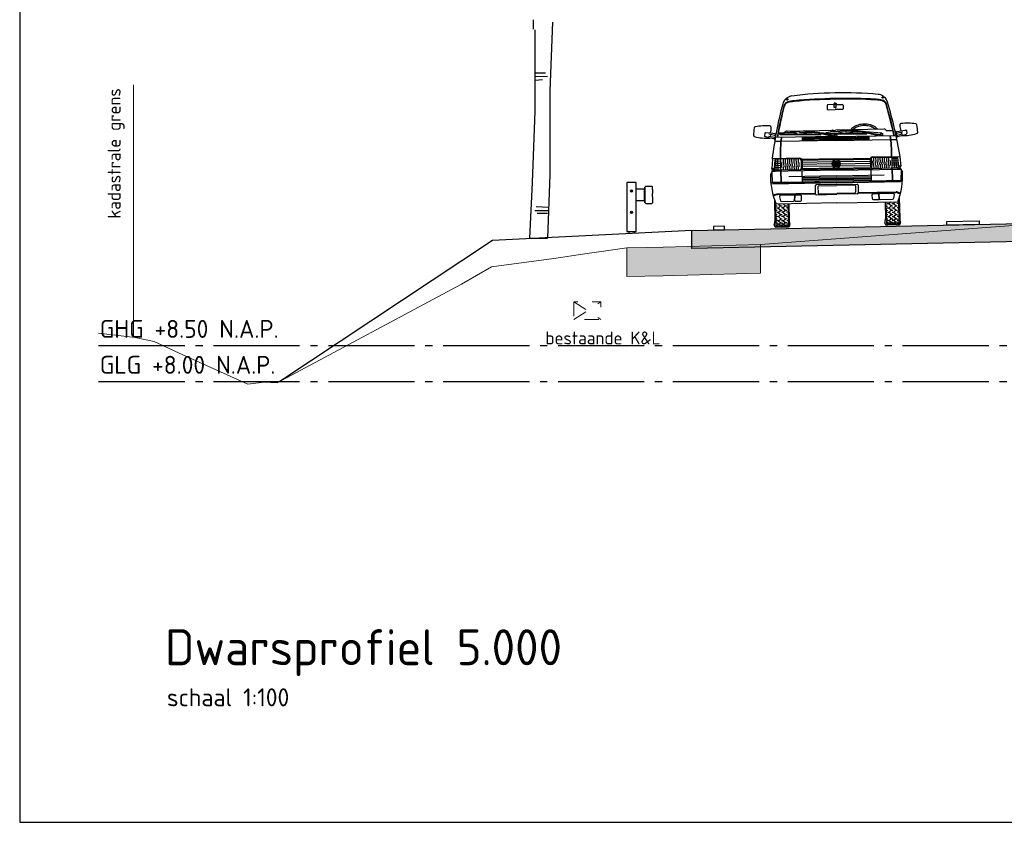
# Model space of a CAD drawing. Header units: metres. Extents: x 180716 to 180809, y 418548 to 418668.
# Tile 1 of 148: x 180716 to 180730, y 418548 to 418559. Entities that reach past the tile are written whole.
import ezdxf

# ---------------------------------------------------------------- set-up
doc = ezdxf.new("R2010")
doc.units = ezdxf.units.M
doc.linetypes.add('AL-NAP_LIJN', pattern=[15.25, 12, -1.5, 0.25, -1.5])
doc.linetypes.add('NLCS-HIDDEN', pattern=[4, 2, -2])
doc.layers.get('0').update_dxf_attribs({"color": 30, "lineweight": 0})
doc.layers.get('Defpoints').update_dxf_attribs({"lineweight": 0})
for name, color, linetype, lineweight in [('B-WE-GW-BERM-GD', 253, 'Continuous', 0), ('B-WE-GW-WATERGANG-GD', 253, 'Continuous', 0), ('B-WE-KG-GRENS_PERCEEL-SD', 253, 'Continuous', 0), ('B-WE-KL-STROOK-GD', 8, 'NLCS-HIDDEN', 18), ('B-WE-VH-M', 253, 'Continuous', 0), ('B-WE-VH-VERHARDING_ASFALT-GD', 253, 'Continuous', 0), ('N-WE-BV-GELEIDECONSTRUCTIE-GD', 210, 'Continuous', 30), ('N-WE-GR-BOOM-SD', 90, 'Continuous', 25), ('N-WE-GW-BERM-GD', 90, 'Continuous', 30), ('N-WE-VH-M', 7, 'Continuous', 18), ('N-WE-VH-VERHARDING_ASFALT-GD', 210, 'Continuous', 30), ('N-WE-VW-MARKERING-GD', 7, 'Continuous', 30), ('N-WE-WH-WATERPEIL_WINTERPEIL-GD', 150, 'AL-NAP_LIJN', 25), ('N-WE-WH-WATERPEIL_ZOMERPEIL-GD', 150, 'AL-NAP_LIJN', 25), ('X-XX-AL-AANKLEDING-SD', 6, 'Continuous', 25), ('X-XX-AL-AANKLEDING-T25', 7, 'Continuous', 25), ('X-XX-AL-AANKLEDING-T50', 7, 'Continuous', 30), ('X-XX-AL-PRINCIPEPROFIEL-T18', 1, 'Continuous', 18), ('X-XX-AL-PRINCIPEPROFIEL-T25', 6, 'Continuous', 25)]:
    doc.layers.add(name, color=color, linetype=linetype, lineweight=lineweight)
doc.layers.add('B-WE-VH-VERHARDING_ASFALT-AD', color=253, linetype='Continuous', lineweight=0, transparency=0.5)
doc.layers.add('N-WE-VH-VERHARDING_ASFALT-AD', color=212, linetype='Continuous', lineweight=18, transparency=0.3)
doc.layers.add('X-XX-AL-HULPLIJN-GD', color=155, linetype='Continuous', lineweight=25, plot=False)
doc.styles.add('NLCS-ISO-M100-T18', font='NLCS-ISO.ttf', dxfattribs={"height": 0.18})
doc.styles.add('NLCS-ISO-M100-T25', font='NLCS-ISO.ttf', dxfattribs={"height": 0.25})
doc.styles.add('NLCS-ISO-M100-T50', font='NLCS-ISO.ttf', dxfattribs={"height": 0.5})
doc.styles.get("Standard").update_dxf_attribs({"font": 'arial.ttf'})
doc.linetypes.add('KG-KADASTRAAL', pattern='A,5.5,-2,["K",Standard,S=1.8,R=0,X=0,Y=-0.9],-2,5.5,-2,[5,NLCS.shx,S=0.75,R=0,X=0,Y=0],-2', length=19)
doc.dimstyles.new('NLCS-M100-T18-PIJL_L2_H1', dxfattribs={"dimscale": 0.1, "dimtxt": 2.5, "dimasz": 1.8, "dimexe": 2, "dimexo": 2, "dimgap": 0.7, "dimtad": 1, "dimzin": 0, "dimdsep": 46, "dimtxsty": 'NLCS-ISO-M100-T18', "dimcen": 0, "dimdle": 2, "dimclrd": 256, "dimclre": 256, "dimclrt": 1, "dimadec": 1, "dimazin": 0, "dimtfac": 1, "dimtdec": 3, "dimtofl": 0, "dimtmove": 0, "dimatfit": 3, "dimfxl": 2, "dimfxlon": 1, "dimtfillclr": 256, "dimtolj": 1, "dimtzin": 0, "dimlwd": -1, "dimlwe": -1, "dimarcsym": 0})

# ---------------------------------------------------------------- blocks, each defined once
blk = doc.blocks.new('SKG-GRENS_PERCEEL-D')
at = {"linetype": 'KG-KADASTRAAL', "ltscale": 0.15, "flags": 128}
blk.add_lwpolyline([(0, 0), (0, 3.512)], dxfattribs=at)
blk = doc.blocks.new('*D29')
at = {"layer": 'Defpoints', "color": 0, "transparency": 16777216}
for p in [(180736.52, 418559.42), (180725.52, 418556.148), (180736.52, 418556.148)]:
    blk.add_point(p, dxfattribs=at)
at = {"layer": 'N-WE-VH-M', "transparency": 16777216}
for p, q in [((180725.52, 418559.32), (180725.52, 418559.52)), ((180736.52, 418559.32), (180736.52, 418559.52)), ((180725.7, 418559.42), (180736.34, 418559.42))]:
    blk.add_line(p, q, dxfattribs=at)
for points in [[(180725.7, 418559.45), (180725.7, 418559.39), (180725.52, 418559.42)], [(180736.34, 418559.45), (180736.34, 418559.39), (180736.52, 418559.42)]]:
    blk.add_solid(points, dxfattribs=at)
at = {"layer": 'N-WE-VH-M', "color": 1, "transparency": 16777216, "insert": (180731.02, 418559.58), "char_height": 0.18, "attachment_point": 5, "style": 'NLCS-ISO-M100-T18'}
blk.add_mtext('\\A1;11.00', dxfattribs=at)
blk = doc.blocks.new('EURORAIL - Hout type N2-01 3m')
for p, q in [((-0.356, 0.7), (-0.356, 0.02)), ((-0.228, 0.7), (-0.356, 0.7)), ((-0.228, 0.02), (-0.228, 0.7)), ((-0.228, 0.615), (-0.107, 0.615)), ((-0.111, 0.566), (-0.111, 0.615)), ((-0.111, 0.494), (-0.111, 0.566)), ((-0.107, 0.425), (-0.107, 0.635)), ((-0.107, 0.635), (-0.1, 0.635)), ((-0.103, 0.425), (-0.103, 0.635)), ((-0.1, 0.642), (-0.092, 0.65)), ((-0.1, 0.418), (-0.1, 0.642)), ((-0.092, 0.65), (-0.008, 0.65)), ((-0.008, 0.65), (0, 0.642)), ((0, 0.605), (0, 0.642)), ((0, 0.505), (0, 0.555)), ((-0.107, 0.445), (-0.228, 0.445)), ((-0.111, 0.445), (-0.111, 0.494)), ((-0.107, 0.425), (-0.1, 0.425)), ((-0.1, 0.418), (-0.092, 0.41)), ((0, 0.418), (-0.008, 0.41)), ((0, 0.455), (0, 0.418)), ((-0.092, 0.41), (-0.008, 0.41)), ((-0.356, 0.02), (-0.228, 0.02)), ((-0.327, 0.02), (-0.327, 0)), ((-0.257, 0.02), (-0.257, 0))]:
    blk.add_line(p, q)
for points in [[(0, 0.605), (0, 0.605), (0, 0.555), (0, 0.555)], [(0, 0.505), (0, 0.505), (0, 0.455), (0, 0.455)]]:
    blk.add_lwpolyline(points)
for centre, radius in [((-0.292, 0.585), 0.016), ((-0.292, 0.585), 0.0055), ((-0.292, 0.285), 0.016), ((-0.292, 0.285), 0.0055)]:
    blk.add_circle(centre, radius)
blk = doc.blocks.new('SAL-AANKLEDING_BUSJE1_VOORAANZICHT-D')
for p, q in [((-0.675, 1.792), (-0.649, 1.774)), ((0.675, 1.792), (0.649, 1.774)), ((-0.687, 1.782), (-0.661, 1.764)), ((-0.11, 1.68), (-0.11, 1.63)), ((-0.014, 1.69), (-0.1, 1.69)), ((-0.012, 1.65), (-0.015, 1.7)), ((0, 1.65), (-0.012, 1.65)), ((0, 1.65), (0.012, 1.65)), ((0.012, 1.65), (0.015, 1.7)), ((0.014, 1.69), (0.1, 1.69)), ((0.11, 1.68), (0.11, 1.63)), ((0.687, 1.782), (0.661, 1.764)), ((-0.1, 1.62), (0, 1.62)), ((0.1, 1.62), (0, 1.62)), ((-0.985, 1.309), (-0.993, 1.274)), ((-0.92, 1.242), (-0.986, 1.262)), ((-0.906, 1.31), (-0.975, 1.317)), ((-0.852, 1.248), (-0.936, 1.265)), ((-0.846, 1.277), (-0.93, 1.295)), ((-0.856, 1.228), (-0.92, 1.242)), ((-0.908, 1.29), (-0.915, 1.261)), ((-0.842, 1.297), (-0.906, 1.31)), ((-0.852, 1.248), (-0.856, 1.228)), ((-0.852, 1.248), (-0.839, 1.256)), ((-0.842, 1.297), (-0.846, 1.277)), ((-0.846, 1.277), (-0.838, 1.264)), ((-0.842, 1.297), (-0.829, 1.305)), ((0, 1.246), (-0.842, 1.246)), ((-0.799, 1.31), (-0.718, 1.31)), ((-0.777, 1.287), (-0.776, 1.297)), ((-0.777, 1.287), (-0.208, 1.273)), ((-0.776, 1.293), (-0.536, 1.287)), ((-0.693, 1.329), (-0.718, 1.31)), ((-0.675, 1.335), (0, 1.335)), ((-0.536, 1.286), (-0.536, 1.291)), ((-0.536, 1.291), (-0.448, 1.289)), ((-0.503, 1.329), (-0.504, 1.312)), ((-0.504, 1.312), (-0.422, 1.308)), ((-0.421, 1.325), (-0.503, 1.329)), ((-0.465, 1.19), (-0.465, 1.246)), ((-0.448, 1.284), (-0.448, 1.289)), ((-0.448, 1.284), (-0.208, 1.278)), ((-0.422, 1.308), (-0.421, 1.325)), ((-0.325, 1.307), (-0.422, 1.313)), ((-0.324, 1.317), (-0.421, 1.323)), ((-0.352, 1.306), (-0.391, 1.308)), ((-0.33, 1.301), (-0.331, 1.296)), ((-0.223, 1.292), (-0.325, 1.307)), ((-0.222, 1.302), (-0.324, 1.317)), ((-0.044, 1.246), (-0.224, 1.29)), ((-0.222, 1.302), (-0.223, 1.292)), ((-0.003, 1.251), (-0.223, 1.292)), ((0.001, 1.279), (-0.222, 1.302)), ((-0.208, 1.273), (-0.208, 1.283)), ((-0.137, 1.287), (-0.136, 1.297)), ((-0.137, 1.287), (0.432, 1.273)), ((-0.136, 1.293), (-0.136, 1.297)), ((-0.136, 1.293), (0.104, 1.287)), ((-0.053, 1.329), (-0.078, 1.31)), ((0.675, 1.335), (0, 1.335)), ((0, 1.246), (0.842, 1.246)), ((0.014, 1.262), (0.01, 1.246)), ((0.104, 1.286), (0.104, 1.291)), ((0.104, 1.291), (0.192, 1.289)), ((0.137, 1.329), (0.136, 1.312)), ((0.136, 1.312), (0.218, 1.308)), ((0.219, 1.325), (0.137, 1.329)), ((0.192, 1.284), (0.192, 1.289)), ((0.192, 1.284), (0.432, 1.278)), ((0.218, 1.308), (0.219, 1.325)), ((0.315, 1.307), (0.218, 1.313)), ((0.316, 1.317), (0.219, 1.323)), ((0.288, 1.306), (0.249, 1.308)), ((0.31, 1.301), (0.309, 1.296)), ((0.417, 1.292), (0.315, 1.307)), ((0.418, 1.302), (0.316, 1.317)), ((0.596, 1.246), (0.416, 1.29)), ((0.418, 1.302), (0.417, 1.292)), ((0.637, 1.251), (0.417, 1.292)), ((0.641, 1.279), (0.418, 1.302)), ((0.432, 1.273), (0.432, 1.283)), ((0.465, 1.19), (0.465, 1.246)), ((0.504, 1.293), (0.504, 1.297)), ((0.654, 1.262), (0.65, 1.246)), ((0.693, 1.329), (0.718, 1.31)), ((0.799, 1.31), (0.718, 1.31)), ((0.842, 1.297), (0.829, 1.305)), ((0.846, 1.277), (0.838, 1.264)), ((0.852, 1.248), (0.839, 1.256)), ((0.842, 1.297), (0.906, 1.31)), ((0.842, 1.297), (0.846, 1.277)), ((0.846, 1.277), (0.93, 1.295)), ((0.852, 1.248), (0.936, 1.265)), ((0.852, 1.248), (0.856, 1.228)), ((0.856, 1.228), (0.92, 1.242)), ((0.906, 1.31), (0.975, 1.317)), ((0.908, 1.29), (0.915, 1.261)), ((0.92, 1.242), (0.986, 1.262)), ((0.985, 1.309), (0.993, 1.274)), ((-0.856, 1.228), (-0.848, 1.216)), ((-0.768, 1.19), (-0.852, 1.19)), ((0, 1.19), (-0.763, 1.19)), ((-0.314, 1.218), (-0.465, 1.218)), ((0, 1.204), (-0.465, 1.204)), ((-0.314, 1.232), (-0.447, 1.232)), ((-0.314, 1.234), (-0.314, 1.218)), ((-0.314, 1.234), (-0.304, 1.234)), ((-0.304, 1.234), (-0.304, 1.218)), ((0, 1.232), (-0.304, 1.232)), ((0, 1.218), (-0.304, 1.218)), ((0, 1.232), (0.304, 1.232)), ((0, 1.218), (0.304, 1.218)), ((0, 1.204), (0.465, 1.204)), ((0, 1.19), (0.763, 1.19)), ((0.314, 1.234), (0.304, 1.234)), ((0.304, 1.234), (0.304, 1.218)), ((0.314, 1.234), (0.314, 1.218)), ((0.314, 1.232), (0.447, 1.232)), ((0.314, 1.218), (0.465, 1.218)), ((0.768, 1.19), (0.852, 1.19)), ((0.856, 1.228), (0.848, 1.216)), ((-0.887, 0.948), (-0.897, 0.816)), ((-0.505, 0.953), (-0.891, 0.953)), ((-0.891, 0.953), (-0.887, 0.948)), ((-0.856, 0.935), (-0.866, 0.816)), ((-0.865, 0.83), (-0.775, 0.83)), ((-0.862, 0.86), (-0.775, 0.86)), ((-0.86, 0.89), (-0.775, 0.89)), ((-0.858, 0.92), (-0.775, 0.92)), ((-0.846, 0.953), (-0.847, 0.944)), ((-0.78, 0.944), (-0.846, 0.944)), ((-0.838, 0.793), (-0.838, 0.944)), ((-0.81, 0.793), (-0.81, 0.944)), ((-0.775, 0.939), (-0.775, 0.903)), ((-0.775, 0.903), (-0.775, 0.825)), ((-0.775, 0.825), (-0.775, 0.798)), ((-0.505, 0.944), (-0.77, 0.944)), ((-0.758, 0.828), (-0.758, 0.898)), ((-0.735, 0.892), (-0.735, 0.944)), ((-0.735, 0.793), (-0.735, 0.833)), ((-0.728, 0.834), (-0.728, 0.89)), ((-0.705, 0.884), (-0.705, 0.944)), ((-0.705, 0.793), (-0.705, 0.839)), ((-0.698, 0.84), (-0.698, 0.882)), ((-0.675, 0.876), (-0.675, 0.944)), ((-0.675, 0.793), (-0.675, 0.844)), ((-0.668, 0.846), (-0.668, 0.874)), ((-0.645, 0.871), (-0.645, 0.944)), ((-0.645, 0.793), (-0.645, 0.848)), ((-0.638, 0.848), (-0.638, 0.871)), ((-0.615, 0.872), (-0.615, 0.944)), ((-0.615, 0.793), (-0.615, 0.847)), ((-0.608, 0.846), (-0.608, 0.874)), ((-0.585, 0.879), (-0.585, 0.944)), ((-0.585, 0.793), (-0.585, 0.842)), ((-0.578, 0.841), (-0.578, 0.881)), ((-0.555, 0.886), (-0.555, 0.944)), ((-0.555, 0.793), (-0.555, 0.837)), ((-0.547, 0.836), (-0.547, 0.888)), ((-0.525, 0.893), (-0.525, 0.944)), ((-0.525, 0.793), (-0.525, 0.832)), ((-0.517, 0.831), (-0.517, 0.894)), ((-0.49, 0.929), (-0.49, 0.901)), ((-0.49, 0.901), (-0.49, 0.826)), ((-0.49, 0.826), (-0.49, 0.808)), ((0, 0.935), (-0.475, 0.935)), ((-0.475, 0.923), (-0.475, 0.805)), ((-0.021, 0.92), (-0.475, 0.92)), ((-0.051, 0.895), (-0.475, 0.895)), ((-0.059, 0.865), (-0.475, 0.865)), ((-0.051, 0.835), (-0.475, 0.835)), ((-0.016, 0.83), (-0.037, 0.877)), ((-0.013, 0.846), (-0.031, 0.887)), ((-0.006, 0.867), (-0.02, 0.898)), ((-0.013, 0.846), (-0.006, 0.863)), ((0, 0.875), (-0.012, 0.902)), ((-0.011, 0.828), (0, 0.853)), ((-0.006, 0.867), (0.006, 0.867)), ((-0.006, 0.863), (0.006, 0.863)), ((0, 0.935), (0.475, 0.935)), ((0, 0.875), (0.012, 0.902)), ((0.011, 0.828), (0, 0.853)), ((0.006, 0.867), (0.02, 0.898)), ((0.013, 0.846), (0.006, 0.863)), ((0.013, 0.846), (0.031, 0.887)), ((0.016, 0.83), (0.037, 0.877)), ((0.021, 0.92), (0.475, 0.92)), ((0.051, 0.895), (0.475, 0.895)), ((0.051, 0.835), (0.475, 0.835)), ((0.059, 0.865), (0.475, 0.865)), ((0.475, 0.923), (0.475, 0.805)), ((0.49, 0.929), (0.49, 0.901)), ((0.49, 0.901), (0.49, 0.826)), ((0.49, 0.826), (0.49, 0.808)), ((0.505, 0.953), (0.891, 0.953)), ((0.505, 0.944), (0.77, 0.944)), ((0.517, 0.831), (0.517, 0.894)), ((0.525, 0.893), (0.525, 0.944)), ((0.525, 0.793), (0.525, 0.832)), ((0.547, 0.836), (0.547, 0.888)), ((0.555, 0.886), (0.555, 0.944)), ((0.555, 0.793), (0.555, 0.837)), ((0.577, 0.841), (0.577, 0.881)), ((0.585, 0.879), (0.585, 0.944)), ((0.585, 0.793), (0.585, 0.842)), ((0.607, 0.846), (0.607, 0.874)), ((0.615, 0.872), (0.615, 0.944)), ((0.615, 0.793), (0.615, 0.847)), ((0.637, 0.848), (0.637, 0.871)), ((0.645, 0.871), (0.645, 0.944)), ((0.645, 0.793), (0.645, 0.848)), ((0.667, 0.846), (0.667, 0.874)), ((0.675, 0.876), (0.675, 0.944)), ((0.675, 0.793), (0.675, 0.844)), ((0.697, 0.84), (0.697, 0.882)), ((0.705, 0.884), (0.705, 0.944)), ((0.705, 0.793), (0.705, 0.839)), ((0.727, 0.834), (0.727, 0.89)), ((0.735, 0.892), (0.735, 0.944)), ((0.735, 0.793), (0.735, 0.833)), ((0.757, 0.828), (0.757, 0.898)), ((0.775, 0.939), (0.775, 0.903)), ((0.858, 0.92), (0.775, 0.92)), ((0.775, 0.903), (0.775, 0.825)), ((0.86, 0.89), (0.775, 0.89)), ((0.862, 0.86), (0.775, 0.86)), ((0.865, 0.83), (0.775, 0.83)), ((0.775, 0.825), (0.775, 0.798)), ((0.78, 0.944), (0.846, 0.944)), ((0.81, 0.793), (0.81, 0.944)), ((0.838, 0.793), (0.838, 0.944)), ((0.846, 0.953), (0.847, 0.944)), ((0.856, 0.935), (0.866, 0.816)), ((0.891, 0.953), (0.887, 0.948)), ((0.887, 0.948), (0.897, 0.816)), ((-0.901, 0.761), (-0.92, 0.739)), ((-0.901, 0.776), (-0.887, 0.793)), ((0, 0.776), (-0.901, 0.776)), ((-0.901, 0.776), (-0.896, 0.611)), ((-0.853, 0.776), (-0.901, 0.776)), ((-0.897, 0.816), (-0.866, 0.816)), ((-0.887, 0.793), (-0.897, 0.816)), ((-0.856, 0.793), (-0.887, 0.793)), ((-0.856, 0.793), (-0.866, 0.816)), ((-0.78, 0.793), (-0.856, 0.793)), ((-0.778, 0.793), (-0.778, 0.621)), ((-0.773, 0.793), (-0.773, 0.621)), ((-0.505, 0.793), (-0.77, 0.793)), ((0, 0.698), (-0.665, 0.698)), ((0, 0.793), (-0.505, 0.793)), ((-0.481, 0.776), (-0.481, 0.611)), ((0, 0.805), (-0.475, 0.805)), ((0, 0.805), (0.475, 0.805)), ((0, 0.793), (0.505, 0.793)), ((0, 0.776), (0.901, 0.776)), ((0, 0.698), (0.665, 0.698)), ((0.481, 0.776), (0.481, 0.611)), ((0.505, 0.793), (0.77, 0.793)), ((0.773, 0.793), (0.773, 0.621)), ((0.778, 0.793), (0.778, 0.621)), ((0.78, 0.793), (0.856, 0.793)), ((0.853, 0.776), (0.901, 0.776)), ((0.856, 0.793), (0.866, 0.816)), ((0.856, 0.793), (0.887, 0.793)), ((0.897, 0.816), (0.866, 0.816)), ((0.887, 0.793), (0.897, 0.816)), ((0.901, 0.776), (0.887, 0.793)), ((0.901, 0.776), (0.896, 0.611)), ((0.901, 0.761), (0.92, 0.739)), ((0, 0.611), (-0.906, 0.611)), ((-0.481, 0.621), (-0.896, 0.621)), ((0, 0.601), (-0.891, 0.601)), ((0, 0.68), (-0.481, 0.68)), ((0, 0.663), (-0.481, 0.663)), ((0, 0.646), (-0.481, 0.646)), ((0, 0.629), (-0.481, 0.629)), ((-0.3, 0.561), (-0.3, 0.456)), ((0, 0.576), (-0.285, 0.576)), ((-0.261, 0.554), (-0.261, 0.464)), ((-0.251, 0.564), (0, 0.564)), ((0, 0.68), (0.481, 0.68)), ((0, 0.663), (0.481, 0.663)), ((0, 0.646), (0.481, 0.646)), ((0, 0.629), (0.481, 0.629)), ((0, 0.611), (0.906, 0.611)), ((0, 0.601), (0.891, 0.601)), ((0, 0.576), (0.285, 0.576)), ((0.251, 0.564), (0, 0.564)), ((0.261, 0.554), (0.261, 0.464)), ((0.3, 0.561), (0.3, 0.456)), ((0.481, 0.621), (0.896, 0.621)), ((-0.842, 0.458), (-0.883, 0.447)), ((-0.84, 0.448), (-0.88, 0.437)), ((-0.3, 0.46), (-0.829, 0.46)), ((-0.299, 0.45), (-0.827, 0.45)), ((-0.285, 0.441), (0, 0.441)), ((-0.251, 0.454), (0, 0.454)), ((0.251, 0.454), (0, 0.454)), ((0.285, 0.441), (0, 0.441)), ((0.299, 0.45), (0.827, 0.45)), ((0.3, 0.46), (0.829, 0.46)), ((0.84, 0.448), (0.88, 0.437)), ((0.842, 0.458), (0.883, 0.447)), ((-0.87, 0.384), (-0.87, 0.085)), ((-0.858, 0.347), (-0.858, 0)), ((-0.855, 0.295), (-0.835, 0.295)), ((0, 0.321), (-0.847, 0.321)), ((-0.82, 0.265), (-0.785, 0.295)), ((-0.815, 0.321), (-0.785, 0.295)), ((-0.785, 0.295), (-0.765, 0.295)), ((-0.755, 0.265), (-0.72, 0.295)), ((-0.75, 0.321), (-0.72, 0.295)), ((-0.72, 0.295), (-0.7, 0.295)), ((-0.683, 0.321), (-0.683, 0)), ((-0.67, 0.321), (-0.67, 0.085)), ((0, 0.321), (0.847, 0.321)), ((0.67, 0.321), (0.67, 0.085)), ((0.682, 0.321), (0.682, 0)), ((0.72, 0.295), (0.7, 0.295)), ((0.75, 0.321), (0.72, 0.295)), ((0.755, 0.265), (0.72, 0.295)), ((0.785, 0.295), (0.765, 0.295)), ((0.815, 0.321), (0.785, 0.295)), ((0.82, 0.265), (0.785, 0.295)), ((0.855, 0.295), (0.835, 0.295)), ((0.858, 0.347), (0.858, 0)), ((0.87, 0.384), (0.87, 0.085)), ((-0.855, 0.235), (-0.835, 0.235)), ((-0.855, 0.175), (-0.835, 0.175)), ((-0.82, 0.265), (-0.84, 0.265)), ((-0.82, 0.205), (-0.84, 0.205)), ((-0.82, 0.145), (-0.84, 0.145)), ((-0.82, 0.265), (-0.785, 0.235)), ((-0.82, 0.205), (-0.785, 0.235)), ((-0.82, 0.205), (-0.785, 0.175)), ((-0.82, 0.145), (-0.785, 0.175)), ((-0.82, 0.145), (-0.785, 0.115)), ((-0.785, 0.235), (-0.765, 0.235)), ((-0.785, 0.175), (-0.765, 0.175)), ((-0.755, 0.265), (-0.775, 0.265)), ((-0.755, 0.205), (-0.775, 0.205)), ((-0.755, 0.145), (-0.775, 0.145)), ((-0.755, 0.265), (-0.72, 0.235)), ((-0.755, 0.205), (-0.72, 0.235)), ((-0.755, 0.205), (-0.72, 0.175)), ((-0.755, 0.145), (-0.72, 0.175)), ((-0.755, 0.145), (-0.72, 0.115)), ((-0.72, 0.235), (-0.7, 0.235)), ((-0.72, 0.175), (-0.7, 0.175)), ((-0.685, 0.265), (-0.705, 0.265)), ((-0.685, 0.205), (-0.705, 0.205)), ((-0.685, 0.145), (-0.705, 0.145)), ((0.685, 0.265), (0.705, 0.265)), ((0.685, 0.205), (0.705, 0.205)), ((0.685, 0.145), (0.705, 0.145)), ((0.72, 0.235), (0.7, 0.235)), ((0.72, 0.175), (0.7, 0.175)), ((0.755, 0.265), (0.72, 0.235)), ((0.755, 0.205), (0.72, 0.235)), ((0.755, 0.205), (0.72, 0.175)), ((0.755, 0.145), (0.72, 0.175)), ((0.755, 0.145), (0.72, 0.115)), ((0.755, 0.265), (0.775, 0.265)), ((0.755, 0.205), (0.775, 0.205)), ((0.755, 0.145), (0.775, 0.145)), ((0.785, 0.235), (0.765, 0.235)), ((0.785, 0.175), (0.765, 0.175)), ((0.82, 0.265), (0.785, 0.235)), ((0.82, 0.205), (0.785, 0.235)), ((0.82, 0.205), (0.785, 0.175)), ((0.82, 0.145), (0.785, 0.175)), ((0.82, 0.145), (0.785, 0.115)), ((0.82, 0.265), (0.84, 0.265)), ((0.82, 0.205), (0.84, 0.205)), ((0.82, 0.145), (0.84, 0.145)), ((0.855, 0.235), (0.835, 0.235)), ((0.855, 0.175), (0.835, 0.175)), ((-0.858, 0), (-0.683, 0)), ((-0.855, 0.115), (-0.835, 0.115)), ((-0.855, 0.06), (-0.835, 0.06)), ((-0.855, 0.025), (-0.835, 0.025)), ((-0.855, 0.01), (-0.835, 0.01)), ((-0.82, 0.085), (-0.84, 0.085)), ((-0.82, 0.04), (-0.84, 0.04)), ((-0.82, 0.015), (-0.84, 0.015)), ((-0.82, 0.005), (-0.84, 0.005)), ((-0.82, 0.085), (-0.785, 0.115)), ((-0.82, 0.085), (-0.785, 0.06)), ((-0.82, 0.04), (-0.785, 0.06)), ((-0.82, 0.04), (-0.785, 0.025)), ((-0.82, 0.015), (-0.785, 0.025)), ((-0.82, 0.015), (-0.785, 0.01)), ((-0.82, 0.005), (-0.785, 0.01)), ((-0.82, 0.005), (-0.785, 0)), ((-0.785, 0.115), (-0.765, 0.115)), ((-0.785, 0.06), (-0.765, 0.06)), ((-0.785, 0.025), (-0.765, 0.025)), ((-0.785, 0.01), (-0.765, 0.01)), ((-0.755, 0.085), (-0.775, 0.085)), ((-0.755, 0.04), (-0.775, 0.04)), ((-0.755, 0.015), (-0.775, 0.015)), ((-0.755, 0.005), (-0.775, 0.005)), ((-0.755, 0.085), (-0.72, 0.115)), ((-0.755, 0.085), (-0.72, 0.06)), ((-0.755, 0.04), (-0.72, 0.06)), ((-0.755, 0.04), (-0.72, 0.025)), ((-0.755, 0.015), (-0.72, 0.025)), ((-0.755, 0.015), (-0.72, 0.01)), ((-0.755, 0.005), (-0.72, 0.01)), ((-0.755, 0.005), (-0.72, 0)), ((-0.72, 0.115), (-0.7, 0.115)), ((-0.72, 0.06), (-0.7, 0.06)), ((-0.72, 0.025), (-0.7, 0.025)), ((-0.72, 0.01), (-0.7, 0.01)), ((-0.685, 0.085), (-0.705, 0.085)), ((-0.685, 0.04), (-0.705, 0.04)), ((-0.685, 0.015), (-0.705, 0.015)), ((-0.685, 0.005), (-0.705, 0.005)), ((0.858, 0), (0.682, 0)), ((0.685, 0.085), (0.705, 0.085)), ((0.685, 0.04), (0.705, 0.04)), ((0.685, 0.015), (0.705, 0.015)), ((0.685, 0.005), (0.705, 0.005)), ((0.72, 0.115), (0.7, 0.115)), ((0.72, 0.06), (0.7, 0.06)), ((0.72, 0.025), (0.7, 0.025)), ((0.72, 0.01), (0.7, 0.01)), ((0.755, 0.085), (0.72, 0.115)), ((0.755, 0.085), (0.72, 0.06)), ((0.755, 0.04), (0.72, 0.06)), ((0.755, 0.04), (0.72, 0.025)), ((0.755, 0.015), (0.72, 0.025)), ((0.755, 0.015), (0.72, 0.01)), ((0.755, 0.005), (0.72, 0.01)), ((0.755, 0.005), (0.72, 0)), ((0.755, 0.085), (0.775, 0.085)), ((0.755, 0.04), (0.775, 0.04)), ((0.755, 0.015), (0.775, 0.015)), ((0.755, 0.005), (0.775, 0.005)), ((0.785, 0.115), (0.765, 0.115)), ((0.785, 0.06), (0.765, 0.06)), ((0.785, 0.025), (0.765, 0.025)), ((0.785, 0.01), (0.765, 0.01)), ((0.82, 0.085), (0.785, 0.115)), ((0.82, 0.085), (0.785, 0.06)), ((0.82, 0.04), (0.785, 0.06)), ((0.82, 0.04), (0.785, 0.025)), ((0.82, 0.015), (0.785, 0.025)), ((0.82, 0.015), (0.785, 0.01)), ((0.82, 0.005), (0.785, 0.01)), ((0.82, 0.005), (0.785, 0)), ((0.82, 0.085), (0.84, 0.085)), ((0.82, 0.04), (0.84, 0.04)), ((0.82, 0.015), (0.84, 0.015)), ((0.82, 0.005), (0.84, 0.005)), ((0.855, 0.115), (0.835, 0.115)), ((0.855, 0.06), (0.835, 0.06)), ((0.855, 0.025), (0.835, 0.025)), ((0.855, 0.01), (0.835, 0.01))]:
    blk.add_line(p, q)
for points in [[(0, 1.711, 0.072539), (-0.006, 1.71, 0.083707), (-0.011, 1.708, 0.106587), (-0.014, 1.704, 0.131335), (-0.015, 1.7, 0.131335)], [(-0.015, 1.7, 0.131335), (-0.014, 1.696, 0.106587), (-0.011, 1.692, 0.083707), (-0.006, 1.69, 0.072539), (0, 1.689, 0.072539)], [(0, 1.711, -0.072539), (0.006, 1.71, -0.083707), (0.011, 1.708, -0.106587), (0.014, 1.704, -0.131335), (0.015, 1.7, -0.131335)], [(0.015, 1.7, -0.131335), (0.014, 1.696, -0.106587), (0.011, 1.692, -0.083707), (0.006, 1.69, -0.072539), (0, 1.689, -0.072539)], [(0.214, 1.335, -0.084851), (0.254, 1.374, -0.081148), (0.319, 1.404, -0.069152), (0.4, 1.416, -0.069152), (0.481, 1.404, -0.081148), (0.546, 1.374, -0.084851), (0.586, 1.335, -0.13694)], [(0.24, 1.335, -0.058647), (0.266, 1.357, -0.081148), (0.325, 1.385, -0.069152), (0.4, 1.396, -0.069152), (0.475, 1.385, -0.081148), (0.534, 1.357, -0.058647), (0.56, 1.335, -0.13694)]]:
    blk.add_lwpolyline(points, format="xyb")
for points in [[(-0.772, 0.355), (-0.604, 0.355, 0.394848), (-0.589, 0.369), (-0.586, 0.424, 0.433848), (-0.601, 0.44), (-0.783, 0.44, 0.473285), (-0.798, 0.422), (-0.787, 0.367, 0.357511)], [(-0.586, 0.426), (-0.589, 0.371, 0.433848), (-0.574, 0.355), (-0.509, 0.355, 0.394848), (-0.494, 0.369), (-0.491, 0.424, 0.433848), (-0.506, 0.44), (-0.571, 0.44, 0.394848)], [(0.586, 0.426), (0.589, 0.371, -0.433848), (0.574, 0.355), (0.509, 0.355, -0.394848), (0.494, 0.369), (0.491, 0.424, -0.433848), (0.506, 0.44), (0.571, 0.44, -0.394848)], [(0.772, 0.355), (0.604, 0.355, -0.394848), (0.589, 0.369), (0.586, 0.424, -0.433848), (0.601, 0.44), (0.783, 0.44, -0.473285), (0.798, 0.422), (0.787, 0.367, -0.357511)]]:
    blk.add_lwpolyline(points, format="xyb", close=True)
for centre, radius in [((0, 1.265), 0.0141), ((0.64, 1.265), 0.0141), ((0.64, 1.265), 0.0141), ((0, 0.865), 0.0455)]:
    blk.add_circle(centre, radius)
for centre, radius, start, end in [((-0.684, 1.791), 0.00931, 251.7738, 6.9564), ((-0.586, 1.672), 0.15, 95.9809, 126.3606), ((0.034, -4.252), 6.106, 90.3225, 95.9809), ((-0.034, -4.252), 6.106, 84.0191, 89.6775), ((0.586, 1.672), 0.15, 53.6394, 84.0191), ((0.684, 1.791), 0.00931, 173.0436, 288.2262), ((5.134, 0.077), 6.088, 164.422, 171.729), ((5.011, 0.102), 5.94, 164.528, 168.8984), ((5.011, 0.102), 5.934, 164.5736, 168.8871), ((-0.586, 1.672), 0.15, 132.3696, 164.3323), ((-0.641, 1.667), 0.075, 103.5054, 165.0308), ((-0.638, 1.657), 0.0754, 104.6324, 162.2824), ((-0.534, 1.243), 0.512, 94.2051, 104.0781), ((-0.534, 1.243), 0.502, 94.2051, 104.0781), ((0, -6.026), 7.801, 90, 94.2051), ((0, -6.026), 7.791, 90, 94.2051), ((-0.1, 1.68), 0.01, 90, 180), ((0, -6.026), 7.801, 85.7949, 90), ((0, -6.026), 7.791, 85.7949, 90), ((0.1, 1.68), 0.01, 0, 90), ((0.534, 1.243), 0.502, 75.9219, 85.7949), ((0.534, 1.243), 0.512, 75.9219, 85.7949), ((0.638, 1.657), 0.0754, 17.7176, 75.3676), ((0.641, 1.667), 0.075, 14.9692, 76.4946), ((0.586, 1.672), 0.15, 15.6677, 47.6304), ((-5.011, 0.102), 5.934, 11.1129, 15.4264), ((-5.011, 0.102), 5.94, 11.1016, 15.472), ((-5.134, 0.077), 6.088, 8.271, 15.578), ((-0.1, 1.63), 0.01, 180, 270), ((0.1, 1.63), 0.01, 270, 0), ((-0.517, 1.278), 0.626, 170.0054, 179.4372), ((-1.114, 1.383), 0.02, 99.285, 170.0054), ((-0.99, 0.623), 0.79, 84.5321, 99.285), ((-0.916, 1.39), 0.02, 0.554, 84.5321), ((-1.216, 1.387), 0.319, 346.0688, 0.554), ((0.916, 1.39), 0.02, 95.4679, 179.446), ((1.216, 1.387), 0.319, 179.446, 193.9312), ((0.99, 0.623), 0.79, 80.715, 95.4679), ((1.114, 1.383), 0.02, 9.9946, 80.715), ((0.517, 1.278), 0.626, 0.5628, 9.9946), ((-1.123, 1.284), 0.02, 179.4372, 255.3954), ((-0.944, 1.971), 0.73, 255.3954, 271.8905), ((-0.983, 1.272), 0.01, 168.1887, 252.4254), ((-0.976, 1.307), 0.01, 83.952, 168.1887), ((0.91, 1.001), 1.689, 171.6681, 181.6239), ((-0.668, 0.823), 0.487, 88.2063, 102.8337), ((0.91, 1.001), 1.684, 171.6432, 181.6239), ((-0.675, 1.305), 0.03, 90, 126.8699), ((-0.511, 0.553), 0.77, 89.4669, 100.6601), ((-0.511, 0.548), 0.77, 89.4787, 100.6601), ((-0.668, 0.823), 0.487, 74.2853, 85.6229), ((-0.34, 0.814), 0.487, 91.4961, 102.8337), ((-0.511, 0.548), 0.77, 76.4588, 81.0719), ((-0.511, 0.553), 0.77, 76.4588, 78.0878), ((-0.34, 0.814), 0.487, 74.2853, 88.9127), ((-0.028, 0.823), 0.487, 88.2063, 102.8337), ((-0.035, 1.305), 0.03, 90, 126.8699), ((0.129, 0.553), 0.77, 89.4669, 100.6601), ((0.129, 0.548), 0.77, 89.4787, 100.6601), ((-0.028, 0.823), 0.487, 74.2853, 85.6229), ((0.3, 0.814), 0.487, 91.4961, 102.8337), ((0.129, 0.548), 0.77, 76.4588, 81.0719), ((0.129, 0.553), 0.77, 76.4588, 78.0878), ((0.3, 0.814), 0.487, 74.2853, 88.9127), ((0.675, 1.305), 0.03, 53.1301, 90), ((-0.91, 1.001), 1.684, 358.3761, 8.3568), ((-0.91, 1.001), 1.689, 358.3761, 8.3319), ((0.944, 1.971), 0.73, 268.1095, 284.6046), ((0.976, 1.307), 0.01, 11.8113, 96.048), ((0.983, 1.272), 0.01, 287.5746, 11.8113), ((1.123, 1.284), 0.02, 284.6046, 0.5628), ((-0.447, 1.214), 0.018, 90, 180), ((-0.309, 1.219), 0.00513, 192.6804, 347.3196), ((0.309, 1.219), 0.00513, 192.6804, 347.3196), ((0.447, 1.214), 0.018, 0, 90), ((-0.846, 0.934), 0.01, 90, 175.5074), ((-0.78, 0.939), 0.005, 360, 90), ((-0.77, 0.939), 0.005, 90, 180), ((-0.505, 0.923), 0.03, 0, 90), ((-0.505, 0.929), 0.015, 0, 90), ((0, 0.865), 0.059, 90, 270), ((0, 0.865), 0.0385, 162.2008, 245.7992), ((0, 0.865), 0.0385, 121.3138, 144.6054), ((0, 0.865), 0.0385, 72.2611, 107.7389), ((0, 0.865), 0.0385, 253.3138, 286.6862), ((0, 0.865), 0.059, 270, 90), ((0, 0.865), 0.0385, 294.2008, 17.7992), ((0, 0.865), 0.0385, 35.3946, 58.6862), ((0.505, 0.923), 0.03, 90, 180), ((0.505, 0.929), 0.015, 90, 180), ((0.77, 0.939), 0.005, 0, 90), ((0.78, 0.939), 0.005, 90, 180), ((0.846, 0.934), 0.01, 4.4926, 90), ((0.108, 0.702), 1.029, 177.9701, 201.7543), ((-0.78, 0.798), 0.005, 270, 360), ((-0.77, 0.798), 0.005, 180, 270), ((-0.505, 0.808), 0.015, 270, 360), ((0.505, 0.808), 0.015, 180, 270), ((0.77, 0.798), 0.005, 270, 0), ((0.78, 0.798), 0.005, 180, 270), ((-0.108, 0.702), 1.029, 338.2457, 2.0299), ((-0.906, 0.601), 0.01, 90, 185.7076), ((-0.285, 0.561), 0.015, 90, 180), ((-0.251, 0.554), 0.01, 90, 180), ((0.251, 0.554), 0.01, 0, 90), ((0.285, 0.561), 0.015, 0, 90), ((0.906, 0.601), 0.01, 354.2924, 90), ((-0.829, 0.41), 0.05, 90, 105.1544), ((-0.827, 0.4), 0.05, 90, 105.1544), ((-0.285, 0.456), 0.015, 180, 270), ((-0.251, 0.464), 0.01, 180, 270), ((0.251, 0.464), 0.01, 270, 0), ((0.285, 0.456), 0.015, 270, 0), ((0.827, 0.4), 0.05, 74.8456, 90), ((0.829, 0.41), 0.05, 74.8456, 90), ((-0.85, 0.029), 0.0297, 160.8009, 254.951), ((-1.011, 0.085), 0.141, 340.8009, 0), ((-0.69, 0.029), 0.0297, 285.049, 19.1991), ((-0.529, 0.085), 0.141, 180, 199.1991), ((0.69, 0.029), 0.0297, 160.8009, 254.951), ((0.529, 0.085), 0.141, 340.8009, 360), ((0.85, 0.029), 0.0297, 285.049, 19.1991), ((1.011, 0.085), 0.141, 180, 199.1991)]:
    blk.add_arc(centre, radius, start, end)
blk = doc.blocks.new('SGR-BOOM_S02_G_ZIJ-D')
at = {"ltscale": 0.1}
blk.add_line((-0.124, 0), (0.124, 0), dxfattribs=at)
at = {"flags": 128}
for points in [[(-0.069, 2.912), (-0.069, 3.041)], [(-0.053, 2.9), (-0.053, 1.767), (-0.089, 0.774), (-0.124, 0)], [(0.195, 3.007), (0.159, 2.05), (0.159, 0.881), (0.124, 0)], [(-0.054, 2.249), (0.126, 2.257)], [(-0.047, 2.304), (0.095, 2.304)], [(-0.047, 2.201), (0.055, 2.21)], [(-0.031, 0.442), (0.142, 0.434)], [(-0.054, 0.386), (0.142, 0.386)], [(-0.018, 0.349), (0.124, 0.349)]]:
    blk.add_lwpolyline(points, dxfattribs=at)

msp = doc.modelspace()

# ---------------------------------------------------------------- hatches: boundary and pattern name
at = {"layer": 'B-WE-VH-VERHARDING_ASFALT-AD'}
h = msp.add_hatch(color=256, dxfattribs=at)
h.dxf.hatch_style = 1
h.paths.add_polyline_path([(180726.475, 418555.303), (180726.475, 418555.703), (180725.117, 418555.667), (180724.613, 418555.656), (180724.613, 418555.256), (180725.117, 418555.267)])
at = {"layer": 'N-WE-VH-VERHARDING_ASFALT-AD'}
h = msp.add_hatch(color=256, dxfattribs=at)
h.dxf.hatch_style = 1
h.paths.add_polyline_path([(180725.52, 418555.898), (180732.745, 418556.051), (180736.52, 418555.971), (180736.52, 418555.721), (180732.745, 418555.801), (180725.52, 418555.648)])

# ---------------------------------------------------------------- linework, layer by layer
at = {"layer": 'B-WE-GW-BERM-GD', "flags": 128}
for points in [[(180722.729, 418555.39), (180723.594, 418555.509), (180724.03, 418555.572), (180724.613, 418555.656), (180725.117, 418555.667), (180726.475, 418555.703), (180729.371, 418555.921), (180730.435, 418556.002), (180730.686, 418556.134), (180730.712, 418556.147), (180730.748, 418556.171), (180733.559, 418556.222), (180733.655, 418556.224), (180733.675, 418556.223), (180734.266, 418556.218), (180734.379, 418556.214), (180737.205, 418556.117), (180737.544, 418556.08), (180737.654, 418556.068), (180738.603, 418556.003), (180742.721, 418555.686), (180743.269, 418555.684), (180744.59, 418555.68)], [(180717.255, 418554.469), (180717.764, 418554.409), (180718.027, 418554.352)]]:
    msp.add_lwpolyline(points, dxfattribs=at)
at = {"layer": 'B-WE-GW-WATERGANG-GD', "flags": 128}
msp.add_lwpolyline([(180718.027, 418554.352), (180718.375, 418554.188), (180719.335, 418553.761), (180719.558, 418553.785), (180719.741, 418553.775), (180722.308, 418555.152), (180722.729, 418555.39)], dxfattribs=at)
at = {"layer": 'B-WE-KL-STROOK-GD', "ltscale": 0.1, "flags": 128}
msp.add_lwpolyline([(180723.874, 418554.907), (180723.874, 418554.657), (180724.252, 418554.657), (180724.252, 418554.907)], close=True, dxfattribs=at)
for points in [[(180723.874, 418554.907), (180724.252, 418554.657)], [(180723.874, 418554.657), (180724.252, 418554.907)]]:
    msp.add_lwpolyline(points, dxfattribs=at)
at = {"layer": 'B-WE-VH-VERHARDING_ASFALT-GD', "flags": 128}
msp.add_lwpolyline([(180726.475, 418555.303), (180726.475, 418555.703), (180725.117, 418555.667), (180724.613, 418555.656), (180724.613, 418555.256), (180725.117, 418555.267)], close=True, dxfattribs=at)
at = {"layer": 'N-WE-GW-BERM-GD', "flags": 128}
msp.add_lwpolyline([(180725.52, 418555.898), (180722.74, 418555.759), (180719.78, 418553.795)], dxfattribs=at)
at = {"layer": 'N-WE-VH-VERHARDING_ASFALT-GD', "flags": 128}
msp.add_lwpolyline([(180725.52, 418555.898), (180732.745, 418556.051), (180736.52, 418555.971), (180736.52, 418555.721), (180732.745, 418555.801), (180725.52, 418555.648)], close=True, dxfattribs=at)
at = {"layer": 'N-WE-VW-MARKERING-GD', "flags": 128}
for points in [[(180729.07, 418555.973), (180729.07, 418556.023), (180729.52, 418556.033), (180729.52, 418555.983)], [(180725.972, 418555.958), (180725.822, 418555.955), (180725.822, 418555.905), (180725.972, 418555.908)]]:
    msp.add_lwpolyline(points, close=True, dxfattribs=at)
at = {"layer": 'N-WE-WH-WATERPEIL_WINTERPEIL-GD', "ltscale": 0.1, "flags": 128}
msp.add_lwpolyline([(180717.255, 418553.795), (180753.238, 418553.795)], dxfattribs=at)
at = {"layer": 'N-WE-WH-WATERPEIL_ZOMERPEIL-GD', "ltscale": 0.1, "flags": 128}
msp.add_lwpolyline([(180717.255, 418554.295), (180753.238, 418554.295)], dxfattribs=at)
at = {"layer": 'X-XX-AL-HULPLIJN-GD', "flags": 128}
msp.add_lwpolyline([(180756.155, 418567.659), (180716.155, 418567.659), (180716.155, 418547.659), (180756.155, 418547.659)], close=True, dxfattribs=at)

# ---------------------------------------------------------------- block references
at = {"layer": 'B-WE-KG-GRENS_PERCEEL-SD'}
msp.add_blockref('SKG-GRENS_PERCEEL-D', (180717.742, 418554.412), dxfattribs=at)
at = {"layer": 'N-WE-BV-GELEIDECONSTRUCTIE-GD'}
msp.add_blockref('EURORAIL - Hout type N2-01 3m', (180724.97, 418555.864), dxfattribs=at)
at = {"layer": 'N-WE-GR-BOOM-SD'}
msp.add_blockref('SGR-BOOM_S02_G_ZIJ-D', (180723.383, 418555.791), dxfattribs=at)
at = {"layer": 'X-XX-AL-AANKLEDING-SD', "rotation": 1.067923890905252}
msp.add_blockref('SAL-AANKLEDING_BUSJE1_VOORAANZICHT-D', (180727.546, 418555.961), dxfattribs=at)

# ---------------------------------------------------------------- texts
at = {"layer": 'B-WE-VH-M', "insert": (180717.381, 418556.063), "char_height": 0.18, "attachment_point": 1, "rotation": 90, "style": 'NLCS-ISO-M100-T18'}
msp.add_mtext_dynamic_manual_height_columns('kadastrale grens', width=1.91658, gutter_width=12.5, heights=[0], dxfattribs=at)
at = {"layer": 'X-XX-AL-AANKLEDING-T25', "style": 'NLCS-ISO-M100-T25'}
msp.add_text('schaal 1:100', height=0.25, dxfattribs=at).set_placement((180718.206, 418549.274))
at = {"layer": 'X-XX-AL-AANKLEDING-T50', "style": 'NLCS-ISO-M100-T50'}
msp.add_text('Dwarsprofiel 5.000', height=0.5, dxfattribs=at).set_placement((180718.179, 418549.846))
at = {"layer": 'X-XX-AL-PRINCIPEPROFIEL-T18', "insert": (180725.081, 418554.492), "char_height": 0.18, "width": 2.01493, "attachment_point": 3, "style": 'NLCS-ISO-M100-T18'}
msp.add_mtext('bestaande K&L', dxfattribs=at)
at = {"layer": 'X-XX-AL-PRINCIPEPROFIEL-T25', "char_height": 0.25, "width": 3.9656, "attachment_point": 1, "rotation": 0, "style": 'NLCS-ISO-M100-T25'}
for s, insert in [('GHG +8.50 N.A.P.', (180717.271, 418554.653)), ('GLG +8.00 N.A.P.', (180717.271, 418554.153))]:
    msp.add_mtext(s, dxfattribs=dict(at, insert=insert))

# ---------------------------------------------------------------- dimensions: what is measured, and where the dimension line sits
at = {"layer": 'N-WE-VH-M'}
dim = msp.add_linear_dim(base=(180736.52, 418559.42), p1=(180725.52, 418556.148), p2=(180736.52, 418556.148), dimstyle='NLCS-M100-T18-PIJL_L2_H1', override={"dimexe": 1, "dimexo": 1, "dimdle": 1, "dimtofl": 1, "dimfxl": 1}, dxfattribs=at)
dim.commit()
dim.dimension.update_dxf_attribs({"geometry": '*D29', "text_midpoint": (180731.02, 418559.58)})

doc.saveas('drawing.dxf')
